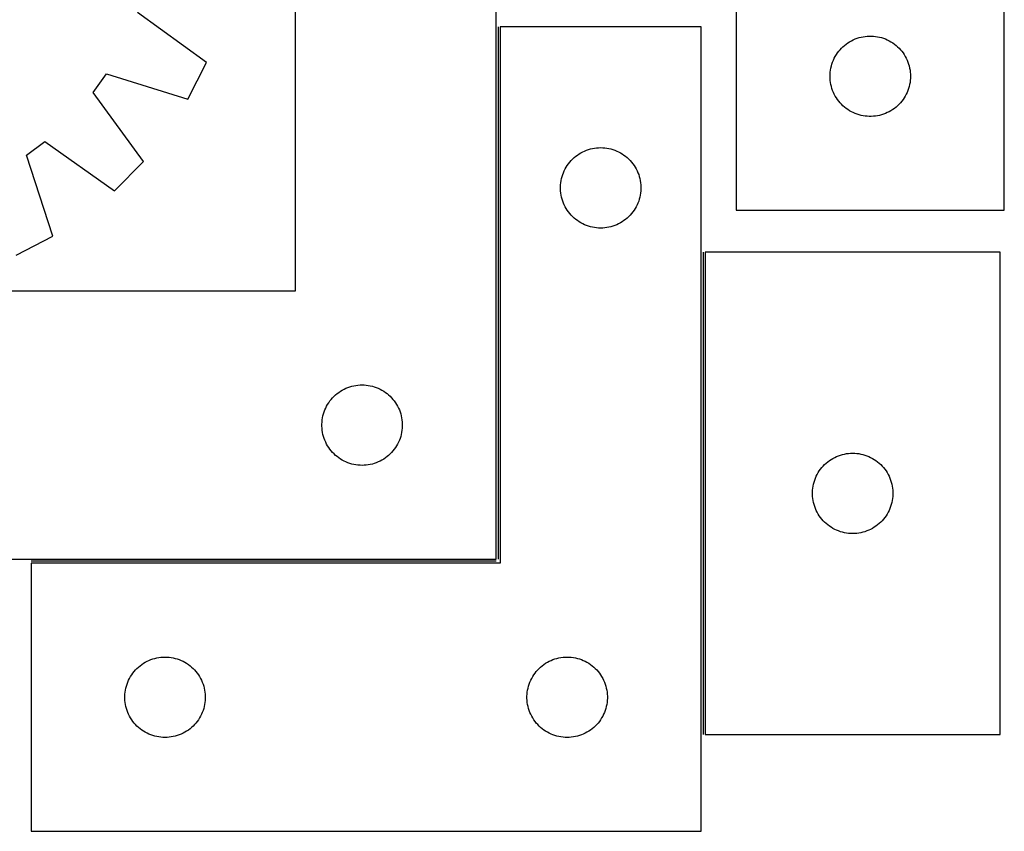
# Model space of a CAD drawing. Header units: millimetres. Extents: x 7 to 1493, y 7 to 489.
# Tile 5 of 6: x 1126 to 1493, y 7 to 309. Entities that reach past the tile are written whole.
import ezdxf

# ---------------------------------------------------------------- set-up
doc = ezdxf.new("R2010")
doc.units = ezdxf.units.MM
doc.layers.add('COMMON', color=5, linetype='CONTINUOUS', true_color=0x0000ff)
doc.layers.add('CUT', color=7, linetype='CONTINUOUS', true_color=0x000000)

msp = doc.modelspace()

# ---------------------------------------------------------------- linework, layer by layer
at = {"layer": 'COMMON'}
for p, q in [((1304.627715, 306.766143), (1304.627715, 108.266144)), ((1381.127716, 222.813752), (1381.127716, 42.813752)), ((1303.877715, 107.516144), (1130.377716, 107.516144))]:
    msp.add_line(p, q, dxfattribs=at)
at = {"layer": 'CUT'}
for p, q in [((1493.438358, 238.399938), (1493.438358, 488.399938)), ((1393.438358, 413.399938), (1393.438358, 238.399938)), ((1228.877715, 408.266144), (1228.877715, 208.266144)), ((1303.877715, 108.266144), (1303.877715, 408.266144)), ((1195.80195, 293.565542), (1170.086614, 312.212156)), ((1380.377716, 306.766143), (1305.377716, 306.766143)), ((1305.377716, 306.766143), (1305.377716, 106.766143)), ((1380.377716, 6.766143), (1380.377716, 306.766143)), ((1435.064702, 300.845093), (1435.716466, 301.259657)), ((1435.716466, 301.259657), (1436.388707, 301.64012)), ((1436.388707, 301.64012), (1437.079642, 301.985472)), ((1437.079642, 301.985472), (1437.787439, 302.294797)), ((1437.787439, 302.294797), (1438.510222, 302.567276)), ((1438.510222, 302.567276), (1439.246073, 302.802186)), ((1439.246073, 302.802186), (1439.993042, 302.998904)), ((1439.993042, 302.998904), (1440.749146, 303.156907)), ((1440.749146, 303.156907), (1441.512382, 303.275778)), ((1441.512382, 303.275778), (1442.280726, 303.355201)), ((1442.280726, 303.355201), (1443.052139, 303.394965)), ((1443.052139, 303.394965), (1443.824576, 303.394965)), ((1443.824576, 303.394965), (1444.59599, 303.355201)), ((1444.59599, 303.355201), (1445.364333, 303.275778)), ((1445.364333, 303.275778), (1446.127569, 303.156907)), ((1446.127569, 303.156907), (1446.883674, 302.998904)), ((1446.883674, 302.998904), (1447.630642, 302.802186)), ((1447.630642, 302.802186), (1448.366493, 302.567276)), ((1448.366493, 302.567276), (1449.089276, 302.294797)), ((1449.089276, 302.294797), (1449.797074, 301.985472)), ((1449.797074, 301.985472), (1450.488009, 301.64012)), ((1450.488009, 301.64012), (1451.16025, 301.259657)), ((1451.16025, 301.259657), (1451.812014, 300.845093)), ((1431.212933, 297.091254), (1431.676561, 297.70908)), ((1431.676561, 297.70908), (1432.171379, 298.30222)), ((1432.171379, 298.30222), (1432.696075, 298.8691)), ((1432.696075, 298.8691), (1433.249258, 299.408218)), ((1433.249258, 299.408218), (1433.82946, 299.918145)), ((1433.82946, 299.918145), (1434.435143, 300.397527)), ((1434.435143, 300.397527), (1435.064702, 300.845093)), ((1451.812014, 300.845093), (1452.441572, 300.397527)), ((1452.441572, 300.397527), (1453.047255, 299.918145)), ((1453.047255, 299.918145), (1453.627458, 299.408218)), ((1453.627458, 299.408218), (1454.180641, 298.8691)), ((1454.180641, 298.8691), (1454.705337, 298.30222)), ((1454.705337, 298.30222), (1455.200155, 297.70908)), ((1455.200155, 297.70908), (1455.663783, 297.091254)), ((1429.402605, 293.691219), (1429.693604, 294.406746)), ((1429.693604, 294.406746), (1430.021051, 295.106345)), ((1430.021051, 295.106345), (1430.384079, 295.788159)), ((1430.384079, 295.788159), (1430.781724, 296.450381)), ((1430.781724, 296.450381), (1431.212933, 297.091254)), ((1455.663783, 297.091254), (1456.094991, 296.450381)), ((1456.094991, 296.450381), (1456.492636, 295.788159)), ((1456.492636, 295.788159), (1456.855664, 295.106345)), ((1456.855664, 295.106345), (1457.183111, 294.406746)), ((1457.183111, 294.406746), (1457.47411, 293.691219)), ((1188.905415, 279.811694), (1195.80195, 293.565542)), ((1428.51786, 289.942253), (1428.617039, 290.708297)), ((1428.617039, 290.708297), (1428.755522, 291.468219)), ((1428.755522, 291.468219), (1428.932942, 292.220005)), ((1428.932942, 292.220005), (1429.148827, 292.96166)), ((1429.148827, 292.96166), (1429.402605, 293.691219)), ((1457.47411, 293.691219), (1457.727888, 292.96166)), ((1457.727888, 292.96166), (1457.943774, 292.220005)), ((1457.943774, 292.220005), (1458.121193, 291.468219)), ((1458.121193, 291.468219), (1458.259676, 290.708297)), ((1458.259676, 290.708297), (1458.358856, 289.942253)), ((1153.58538, 282.296005), (1158.580398, 289.265164)), ((1158.580398, 289.265164), (1188.905415, 279.811694)), ((1428.438358, 288.399938), (1428.458246, 289.172119)), ((1428.458246, 287.627757), (1428.438358, 288.399938)), ((1428.458246, 289.172119), (1428.51786, 289.942253)), ((1428.51786, 286.857623), (1428.458246, 287.627757)), ((1428.617039, 286.091579), (1428.51786, 286.857623)), ((1458.358856, 286.857623), (1458.259676, 286.091579)), ((1458.358856, 289.942253), (1458.418469, 289.172119)), ((1458.418469, 287.627757), (1458.358856, 286.857623)), ((1458.418469, 289.172119), (1458.438358, 288.399938)), ((1458.438358, 288.399938), (1458.418469, 287.627757)), ((1428.755522, 285.331657), (1428.617039, 286.091579)), ((1428.932942, 284.579871), (1428.755522, 285.331657)), ((1429.148827, 283.838215), (1428.932942, 284.579871)), ((1429.402605, 283.108657), (1429.148827, 283.838215)), ((1429.693604, 282.393129), (1429.402605, 283.108657)), ((1457.47411, 283.108657), (1457.183111, 282.393129)), ((1457.727888, 283.838215), (1457.47411, 283.108657)), ((1457.943774, 284.579871), (1457.727888, 283.838215)), ((1458.121193, 285.331657), (1457.943774, 284.579871)), ((1458.259676, 286.091579), (1458.121193, 285.331657)), ((1172.279997, 256.615545), (1153.58538, 282.296005)), ((1430.021051, 281.693531), (1429.693604, 282.393129)), ((1430.384079, 281.011717), (1430.021051, 281.693531)), ((1430.781724, 280.349495), (1430.384079, 281.011717)), ((1431.212933, 279.708621), (1430.781724, 280.349495)), ((1431.676561, 279.090796), (1431.212933, 279.708621)), ((1455.663783, 279.708621), (1455.200155, 279.090796)), ((1456.094991, 280.349495), (1455.663783, 279.708621)), ((1456.492636, 281.011717), (1456.094991, 280.349495)), ((1456.855664, 281.693531), (1456.492636, 281.011717)), ((1457.183111, 282.393129), (1456.855664, 281.693531)), ((1432.171379, 278.497656), (1431.676561, 279.090796)), ((1432.696075, 277.930776), (1432.171379, 278.497656)), ((1433.249258, 277.391657), (1432.696075, 277.930776)), ((1433.82946, 276.881731), (1433.249258, 277.391657)), ((1434.435143, 276.402349), (1433.82946, 276.881731)), ((1435.064702, 275.954783), (1434.435143, 276.402349)), ((1435.716466, 275.540218), (1435.064702, 275.954783)), ((1436.388707, 275.159756), (1435.716466, 275.540218)), ((1451.16025, 275.540218), (1450.488009, 275.159756)), ((1451.812014, 275.954783), (1451.16025, 275.540218)), ((1452.441572, 276.402349), (1451.812014, 275.954783)), ((1453.047255, 276.881731), (1452.441572, 276.402349)), ((1453.627458, 277.391657), (1453.047255, 276.881731)), ((1454.180641, 277.930776), (1453.627458, 277.391657)), ((1454.705337, 278.497656), (1454.180641, 277.930776)), ((1455.200155, 279.090796), (1454.705337, 278.497656)), ((1437.079642, 274.814404), (1436.388707, 275.159756)), ((1437.787439, 274.505078), (1437.079642, 274.814404)), ((1438.510222, 274.232599), (1437.787439, 274.505078)), ((1439.246073, 273.99769), (1438.510222, 274.232599)), ((1439.993042, 273.800972), (1439.246073, 273.99769)), ((1440.749146, 273.642969), (1439.993042, 273.800972)), ((1441.512382, 273.524098), (1440.749146, 273.642969)), ((1442.280726, 273.444675), (1441.512382, 273.524098)), ((1443.052139, 273.404911), (1442.280726, 273.444675)), ((1443.824576, 273.404911), (1443.052139, 273.404911)), ((1444.59599, 273.444675), (1443.824576, 273.404911)), ((1445.364333, 273.524098), (1444.59599, 273.444675)), ((1446.127569, 273.642969), (1445.364333, 273.524098)), ((1446.883674, 273.800972), (1446.127569, 273.642969)), ((1447.630642, 273.99769), (1446.883674, 273.800972)), ((1448.366493, 274.232599), (1447.630642, 273.99769)), ((1449.089276, 274.505078), (1448.366493, 274.232599)), ((1449.797074, 274.814404), (1449.089276, 274.505078)), ((1450.488009, 275.159756), (1449.797074, 274.814404)), ((1128.647175, 258.943216), (1135.551307, 264.027734)), ((1135.551307, 264.027734), (1161.470829, 245.666004)), ((1336.870907, 260.510897), (1337.586434, 260.801895)), ((1337.586434, 260.801895), (1338.315993, 261.055674)), ((1338.315993, 261.055674), (1339.057649, 261.271559)), ((1339.057649, 261.271559), (1339.809435, 261.448978)), ((1339.809435, 261.448978), (1340.569357, 261.587462)), ((1340.569357, 261.587462), (1341.335401, 261.686641)), ((1341.335401, 261.686641), (1342.105534, 261.746255)), ((1342.105534, 261.746255), (1342.877716, 261.766143)), ((1342.877716, 261.766143), (1343.649897, 261.746255)), ((1343.649897, 261.746255), (1344.420031, 261.686641)), ((1344.420031, 261.686641), (1345.186074, 261.587462)), ((1345.186074, 261.587462), (1345.945997, 261.448978)), ((1345.945997, 261.448978), (1346.697782, 261.271559)), ((1346.697782, 261.271559), (1347.439438, 261.055674)), ((1347.439438, 261.055674), (1348.168997, 260.801895)), ((1348.168997, 260.801895), (1348.884524, 260.510897)), ((1138.491114, 228.742692), (1128.647175, 258.943216)), ((1331.869435, 256.955243), (1332.408553, 257.508426)), ((1332.408553, 257.508426), (1332.975434, 258.033122)), ((1332.975434, 258.033122), (1333.568573, 258.52794)), ((1333.568573, 258.52794), (1334.186399, 258.991568)), ((1334.186399, 258.991568), (1334.827273, 259.422777)), ((1334.827273, 259.422777), (1335.489495, 259.820422)), ((1335.489495, 259.820422), (1336.171309, 260.183449)), ((1336.171309, 260.183449), (1336.870907, 260.510897)), ((1348.884524, 260.510897), (1349.584123, 260.183449)), ((1349.584123, 260.183449), (1350.265937, 259.820422)), ((1350.265937, 259.820422), (1350.928159, 259.422777)), ((1350.928159, 259.422777), (1351.569032, 258.991568)), ((1351.569032, 258.991568), (1352.186858, 258.52794)), ((1352.186858, 258.52794), (1352.779997, 258.033122)), ((1352.779997, 258.033122), (1353.346878, 257.508426)), ((1353.346878, 257.508426), (1353.885996, 256.955243)), ((1161.470829, 245.666004), (1172.279997, 256.615545)), ((1329.292182, 253.124859), (1329.637534, 253.815794)), ((1329.637534, 253.815794), (1330.017996, 254.488035)), ((1330.017996, 254.488035), (1330.43256, 255.139799)), ((1330.43256, 255.139799), (1330.880127, 255.769357)), ((1330.880127, 255.769357), (1331.359509, 256.375041)), ((1331.359509, 256.375041), (1331.869435, 256.955243)), ((1353.885996, 256.955243), (1354.395922, 256.375041)), ((1354.395922, 256.375041), (1354.875304, 255.769357)), ((1354.875304, 255.769357), (1355.322871, 255.139799)), ((1355.322871, 255.139799), (1355.737435, 254.488035)), ((1355.737435, 254.488035), (1356.117898, 253.815794)), ((1356.117898, 253.815794), (1356.46325, 253.124859)), ((1328.120746, 249.455355), (1328.27875, 250.211459)), ((1328.27875, 250.211459), (1328.475468, 250.958428)), ((1328.475468, 250.958428), (1328.710377, 251.694279)), ((1328.710377, 251.694279), (1328.982856, 252.417062)), ((1328.982856, 252.417062), (1329.292182, 253.124859)), ((1356.46325, 253.124859), (1356.772575, 252.417062)), ((1356.772575, 252.417062), (1357.045054, 251.694279)), ((1357.045054, 251.694279), (1357.279964, 250.958428)), ((1357.279964, 250.958428), (1357.476681, 250.211459)), ((1357.476681, 250.211459), (1357.634685, 249.455355)), ((1327.882689, 247.152362), (1327.922453, 247.923775)), ((1327.882689, 246.379925), (1327.882689, 247.152362)), ((1327.922453, 245.608511), (1327.882689, 246.379925)), ((1327.922453, 247.923775), (1328.001876, 248.692119)), ((1328.001876, 248.692119), (1328.120746, 249.455355)), ((1357.634685, 249.455355), (1357.753556, 248.692119)), ((1357.753556, 248.692119), (1357.832979, 247.923775)), ((1357.832979, 247.923775), (1357.872743, 247.152362)), ((1357.872743, 246.379925), (1357.832979, 245.608511)), ((1357.872743, 247.152362), (1357.872743, 246.379925)), ((1328.001876, 244.840168), (1327.922453, 245.608511)), ((1328.120746, 244.076932), (1328.001876, 244.840168)), ((1328.27875, 243.320827), (1328.120746, 244.076932)), ((1328.475468, 242.573859), (1328.27875, 243.320827)), ((1328.710377, 241.838007), (1328.475468, 242.573859)), ((1357.279964, 242.573859), (1357.045054, 241.838007)), ((1357.476681, 243.320827), (1357.279964, 242.573859)), ((1357.634685, 244.076932), (1357.476681, 243.320827)), ((1357.753556, 244.840168), (1357.634685, 244.076932)), ((1357.832979, 245.608511), (1357.753556, 244.840168)), ((1328.982856, 241.115225), (1328.710377, 241.838007)), ((1329.292182, 240.407427), (1328.982856, 241.115225)), ((1329.637534, 239.716492), (1329.292182, 240.407427)), ((1330.017996, 239.044251), (1329.637534, 239.716492)), ((1330.43256, 238.392487), (1330.017996, 239.044251)), ((1355.737435, 239.044251), (1355.322871, 238.392487)), ((1356.117898, 239.716492), (1355.737435, 239.044251)), ((1356.46325, 240.407427), (1356.117898, 239.716492)), ((1356.772575, 241.115225), (1356.46325, 240.407427)), ((1357.045054, 241.838007), (1356.772575, 241.115225)), ((1330.880127, 237.762929), (1330.43256, 238.392487)), ((1331.359509, 237.157246), (1330.880127, 237.762929)), ((1331.869435, 236.577043), (1331.359509, 237.157246)), ((1332.408553, 236.02386), (1331.869435, 236.577043)), ((1332.975434, 235.499164), (1332.408553, 236.02386)), ((1333.568573, 235.004346), (1332.975434, 235.499164)), ((1352.779997, 235.499164), (1352.186858, 235.004346)), ((1353.346878, 236.02386), (1352.779997, 235.499164)), ((1353.885996, 236.577043), (1353.346878, 236.02386)), ((1354.395922, 237.157246), (1353.885996, 236.577043)), ((1354.875304, 237.762929), (1354.395922, 237.157246)), ((1355.322871, 238.392487), (1354.875304, 237.762929)), ((1393.438358, 238.399938), (1493.438358, 238.399938)), ((1334.186399, 234.540718), (1333.568573, 235.004346)), ((1334.827273, 234.10951), (1334.186399, 234.540718)), ((1335.489495, 233.711865), (1334.827273, 234.10951)), ((1336.171309, 233.348837), (1335.489495, 233.711865)), ((1336.870907, 233.02139), (1336.171309, 233.348837)), ((1337.586434, 232.730391), (1336.870907, 233.02139)), ((1338.315993, 232.476612), (1337.586434, 232.730391)), ((1339.057649, 232.260727), (1338.315993, 232.476612)), ((1339.809435, 232.083308), (1339.057649, 232.260727)), ((1340.569357, 231.944825), (1339.809435, 232.083308)), ((1341.335401, 231.845645), (1340.569357, 231.944825)), ((1342.105534, 231.786032), (1341.335401, 231.845645)), ((1342.877716, 231.766143), (1342.105534, 231.786032)), ((1343.649897, 231.786032), (1342.877716, 231.766143)), ((1344.420031, 231.845645), (1343.649897, 231.786032)), ((1345.186074, 231.944825), (1344.420031, 231.845645)), ((1345.945997, 232.083308), (1345.186074, 231.944825)), ((1346.697782, 232.260727), (1345.945997, 232.083308)), ((1347.439438, 232.476612), (1346.697782, 232.260727)), ((1348.168997, 232.730391), (1347.439438, 232.476612)), ((1348.884524, 233.02139), (1348.168997, 232.730391)), ((1349.584123, 233.348837), (1348.884524, 233.02139)), ((1350.265937, 233.711865), (1349.584123, 233.348837)), ((1350.928159, 234.10951), (1350.265937, 233.711865)), ((1351.569032, 234.540718), (1350.928159, 234.10951)), ((1352.186858, 235.004346), (1351.569032, 234.540718)), ((1124.82739, 221.669277), (1138.491114, 228.742692)), ((1491.877717, 222.813752), (1381.877717, 222.813752)), ((1381.877717, 222.813752), (1381.877717, 42.813752)), ((1491.877717, 42.813752), (1491.877717, 222.813752)), ((1228.877715, 208.266144), (1053.877715, 208.266144)), ((1249.315992, 172.555675), (1250.057648, 172.77156)), ((1250.057648, 172.77156), (1250.809434, 172.948979)), ((1250.809434, 172.948979), (1251.569356, 173.087463)), ((1251.569356, 173.087463), (1252.3354, 173.186642)), ((1252.3354, 173.186642), (1253.105533, 173.246256)), ((1253.105533, 173.246256), (1253.877715, 173.266144)), ((1253.877715, 173.266144), (1254.649896, 173.246256)), ((1254.649896, 173.246256), (1255.42003, 173.186642)), ((1255.42003, 173.186642), (1256.186073, 173.087463)), ((1256.186073, 173.087463), (1256.945996, 172.948979)), ((1256.945996, 172.948979), (1257.697781, 172.77156)), ((1257.697781, 172.77156), (1258.439437, 172.555675)), ((1242.869434, 168.455244), (1243.408552, 169.008427)), ((1243.408552, 169.008427), (1243.975433, 169.533123)), ((1243.975433, 169.533123), (1244.568572, 170.027941)), ((1244.568572, 170.027941), (1245.186398, 170.491569)), ((1245.186398, 170.491569), (1245.827272, 170.922778)), ((1245.827272, 170.922778), (1246.489494, 171.320423)), ((1246.489494, 171.320423), (1247.171308, 171.68345)), ((1247.171308, 171.68345), (1247.870906, 172.010898)), ((1247.870906, 172.010898), (1248.586433, 172.301896)), ((1248.586433, 172.301896), (1249.315992, 172.555675)), ((1258.439437, 172.555675), (1259.168996, 172.301896)), ((1259.168996, 172.301896), (1259.884523, 172.010898)), ((1259.884523, 172.010898), (1260.584122, 171.68345)), ((1260.584122, 171.68345), (1261.265936, 171.320423)), ((1261.265936, 171.320423), (1261.928158, 170.922778)), ((1261.928158, 170.922778), (1262.569031, 170.491569)), ((1262.569031, 170.491569), (1263.186857, 170.027941)), ((1263.186857, 170.027941), (1263.779996, 169.533123)), ((1263.779996, 169.533123), (1264.346877, 169.008427)), ((1264.346877, 169.008427), (1264.885995, 168.455244)), ((1240.292181, 164.62486), (1240.637533, 165.315795)), ((1240.637533, 165.315795), (1241.017995, 165.988036)), ((1241.017995, 165.988036), (1241.432559, 166.6398)), ((1241.432559, 166.6398), (1241.880126, 167.269358)), ((1241.880126, 167.269358), (1242.359508, 167.875042)), ((1242.359508, 167.875042), (1242.869434, 168.455244)), ((1264.885995, 168.455244), (1265.395921, 167.875042)), ((1265.395921, 167.875042), (1265.875303, 167.269358)), ((1265.875303, 167.269358), (1266.32287, 166.6398)), ((1266.32287, 166.6398), (1266.737434, 165.988036)), ((1266.737434, 165.988036), (1267.117897, 165.315795)), ((1267.117897, 165.315795), (1267.463249, 164.62486)), ((1239.120745, 160.955356), (1239.278749, 161.71146)), ((1239.278749, 161.71146), (1239.475467, 162.458429)), ((1239.475467, 162.458429), (1239.710376, 163.19428)), ((1239.710376, 163.19428), (1239.982855, 163.917063)), ((1239.982855, 163.917063), (1240.292181, 164.62486)), ((1267.463249, 164.62486), (1267.772574, 163.917063)), ((1267.772574, 163.917063), (1268.045053, 163.19428)), ((1268.045053, 163.19428), (1268.279963, 162.458429)), ((1268.279963, 162.458429), (1268.47668, 161.71146)), ((1268.47668, 161.71146), (1268.634684, 160.955356)), ((1238.882688, 158.652363), (1238.922452, 159.423776)), ((1238.882688, 157.879926), (1238.882688, 158.652363)), ((1238.922452, 159.423776), (1239.001875, 160.19212)), ((1239.001875, 160.19212), (1239.120745, 160.955356)), ((1268.634684, 160.955356), (1268.753555, 160.19212)), ((1268.753555, 160.19212), (1268.832978, 159.423776)), ((1268.832978, 159.423776), (1268.872742, 158.652363)), ((1268.872742, 158.652363), (1268.872742, 157.879926)), ((1238.922452, 157.108512), (1238.882688, 157.879926)), ((1239.001875, 156.340169), (1238.922452, 157.108512)), ((1239.120745, 155.576933), (1239.001875, 156.340169)), ((1239.278749, 154.820828), (1239.120745, 155.576933)), ((1239.475467, 154.07386), (1239.278749, 154.820828)), ((1268.47668, 154.820828), (1268.279963, 154.07386)), ((1268.634684, 155.576933), (1268.47668, 154.820828)), ((1268.753555, 156.340169), (1268.634684, 155.576933)), ((1268.832978, 157.108512), (1268.753555, 156.340169)), ((1268.872742, 157.879926), (1268.832978, 157.108512)), ((1239.710376, 153.338008), (1239.475467, 154.07386)), ((1239.982855, 152.615226), (1239.710376, 153.338008)), ((1240.292181, 151.907428), (1239.982855, 152.615226)), ((1240.637533, 151.216493), (1240.292181, 151.907428)), ((1241.017995, 150.544252), (1240.637533, 151.216493)), ((1267.117897, 151.216493), (1266.737434, 150.544252)), ((1267.463249, 151.907428), (1267.117897, 151.216493)), ((1267.772574, 152.615226), (1267.463249, 151.907428)), ((1268.045053, 153.338008), (1267.772574, 152.615226)), ((1268.279963, 154.07386), (1268.045053, 153.338008)), ((1241.432559, 149.892488), (1241.017995, 150.544252)), ((1241.880126, 149.26293), (1241.432559, 149.892488)), ((1242.359508, 148.657247), (1241.880126, 149.26293)), ((1242.869434, 148.077044), (1242.359508, 148.657247)), ((1243.408552, 147.523861), (1242.869434, 148.077044)), ((1243.975433, 146.999165), (1243.408552, 147.523861)), ((1244.568572, 146.504347), (1243.975433, 146.999165)), ((1263.779996, 146.999165), (1263.186857, 146.504347)), ((1264.346877, 147.523861), (1263.779996, 146.999165)), ((1264.885995, 148.077044), (1264.346877, 147.523861)), ((1265.395921, 148.657247), (1264.885995, 148.077044)), ((1265.875303, 149.26293), (1265.395921, 148.657247)), ((1266.32287, 149.892488), (1265.875303, 149.26293)), ((1266.737434, 150.544252), (1266.32287, 149.892488)), ((1431.586435, 146.849504), (1432.315994, 147.103282)), ((1432.315994, 147.103282), (1433.05765, 147.319168)), ((1433.05765, 147.319168), (1433.809436, 147.496587)), ((1433.809436, 147.496587), (1434.569358, 147.63507)), ((1434.569358, 147.63507), (1435.335402, 147.73425)), ((1435.335402, 147.73425), (1436.105535, 147.793863)), ((1436.105535, 147.793863), (1436.877717, 147.813752)), ((1436.877717, 147.813752), (1437.649898, 147.793863)), ((1437.649898, 147.793863), (1438.420032, 147.73425)), ((1438.420032, 147.73425), (1439.186075, 147.63507)), ((1439.186075, 147.63507), (1439.945998, 147.496587)), ((1439.945998, 147.496587), (1440.697783, 147.319168)), ((1440.697783, 147.319168), (1441.439439, 147.103282)), ((1441.439439, 147.103282), (1442.168998, 146.849504)), ((1245.186398, 146.040719), (1244.568572, 146.504347)), ((1245.827272, 145.609511), (1245.186398, 146.040719)), ((1246.489494, 145.211866), (1245.827272, 145.609511)), ((1247.171308, 144.848838), (1246.489494, 145.211866)), ((1247.870906, 144.521391), (1247.171308, 144.848838)), ((1248.586433, 144.230392), (1247.870906, 144.521391)), ((1249.315992, 143.976613), (1248.586433, 144.230392)), ((1250.057648, 143.760728), (1249.315992, 143.976613)), ((1250.809434, 143.583309), (1250.057648, 143.760728)), ((1251.569356, 143.444826), (1250.809434, 143.583309)), ((1252.3354, 143.345646), (1251.569356, 143.444826)), ((1253.105533, 143.286033), (1252.3354, 143.345646)), ((1253.877715, 143.266144), (1253.105533, 143.286033)), ((1254.649896, 143.286033), (1253.877715, 143.266144)), ((1255.42003, 143.345646), (1254.649896, 143.286033)), ((1256.186073, 143.444826), (1255.42003, 143.345646)), ((1256.945996, 143.583309), (1256.186073, 143.444826)), ((1257.697781, 143.760728), (1256.945996, 143.583309)), ((1258.439437, 143.976613), (1257.697781, 143.760728)), ((1259.168996, 144.230392), (1258.439437, 143.976613)), ((1259.884523, 144.521391), (1259.168996, 144.230392)), ((1260.584122, 144.848838), (1259.884523, 144.521391)), ((1261.265936, 145.211866), (1260.584122, 144.848838)), ((1261.928158, 145.609511), (1261.265936, 145.211866)), ((1262.569031, 146.040719), (1261.928158, 145.609511)), ((1263.186857, 146.504347), (1262.569031, 146.040719)), ((1425.869436, 143.002852), (1426.408554, 143.556034)), ((1426.408554, 143.556034), (1426.975435, 144.080731)), ((1426.975435, 144.080731), (1427.568574, 144.575549)), ((1427.568574, 144.575549), (1428.1864, 145.039177)), ((1428.1864, 145.039177), (1428.827274, 145.470385)), ((1428.827274, 145.470385), (1429.489496, 145.86803)), ((1429.489496, 145.86803), (1430.17131, 146.231058)), ((1430.17131, 146.231058), (1430.870908, 146.558505)), ((1430.870908, 146.558505), (1431.586435, 146.849504)), ((1442.168998, 146.849504), (1442.884525, 146.558505)), ((1442.884525, 146.558505), (1443.584124, 146.231058)), ((1443.584124, 146.231058), (1444.265938, 145.86803)), ((1444.265938, 145.86803), (1444.92816, 145.470385)), ((1444.92816, 145.470385), (1445.569033, 145.039177)), ((1445.569033, 145.039177), (1446.186859, 144.575549)), ((1446.186859, 144.575549), (1446.779998, 144.080731)), ((1446.779998, 144.080731), (1447.346879, 143.556034)), ((1447.346879, 143.556034), (1447.885997, 143.002852)), ((1423.292183, 139.172467), (1423.637535, 139.863403)), ((1423.637535, 139.863403), (1424.017997, 140.535644)), ((1424.017997, 140.535644), (1424.432561, 141.187407)), ((1424.432561, 141.187407), (1424.880128, 141.816966)), ((1424.880128, 141.816966), (1425.35951, 142.422649)), ((1425.35951, 142.422649), (1425.869436, 143.002852)), ((1447.885997, 143.002852), (1448.395923, 142.422649)), ((1448.395923, 142.422649), (1448.875305, 141.816966)), ((1448.875305, 141.816966), (1449.322872, 141.187407)), ((1449.322872, 141.187407), (1449.737436, 140.535644)), ((1449.737436, 140.535644), (1450.117899, 139.863403)), ((1450.117899, 139.863403), (1450.463251, 139.172467)), ((1422.120747, 135.502963), (1422.278751, 136.259068)), ((1422.278751, 136.259068), (1422.475469, 137.006036)), ((1422.475469, 137.006036), (1422.710378, 137.741887)), ((1422.710378, 137.741887), (1422.982857, 138.46467)), ((1422.982857, 138.46467), (1423.292183, 139.172467)), ((1450.463251, 139.172467), (1450.772576, 138.46467)), ((1450.772576, 138.46467), (1451.045055, 137.741887)), ((1451.045055, 137.741887), (1451.279965, 137.006036)), ((1451.279965, 137.006036), (1451.476682, 136.259068)), ((1451.476682, 136.259068), (1451.634686, 135.502963)), ((1421.88269, 133.19997), (1421.922454, 133.971384)), ((1421.88269, 132.427533), (1421.88269, 133.19997)), ((1421.922454, 131.65612), (1421.88269, 132.427533)), ((1421.922454, 133.971384), (1422.001877, 134.739727)), ((1422.001877, 134.739727), (1422.120747, 135.502963)), ((1451.634686, 135.502963), (1451.753557, 134.739727)), ((1451.753557, 134.739727), (1451.83298, 133.971384)), ((1451.83298, 133.971384), (1451.872744, 133.19997)), ((1451.872744, 132.427533), (1451.83298, 131.65612)), ((1451.872744, 133.19997), (1451.872744, 132.427533)), ((1422.001877, 130.887776), (1421.922454, 131.65612)), ((1422.120747, 130.12454), (1422.001877, 130.887776)), ((1422.278751, 129.368435), (1422.120747, 130.12454)), ((1422.475469, 128.621467), (1422.278751, 129.368435)), ((1422.710378, 127.885616), (1422.475469, 128.621467)), ((1451.279965, 128.621467), (1451.045055, 127.885616)), ((1451.476682, 129.368435), (1451.279965, 128.621467)), ((1451.634686, 130.12454), (1451.476682, 129.368435)), ((1451.753557, 130.887776), (1451.634686, 130.12454)), ((1451.83298, 131.65612), (1451.753557, 130.887776)), ((1422.982857, 127.162833), (1422.710378, 127.885616)), ((1423.292183, 126.455036), (1422.982857, 127.162833)), ((1423.637535, 125.7641), (1423.292183, 126.455036)), ((1424.017997, 125.09186), (1423.637535, 125.7641)), ((1424.432561, 124.440096), (1424.017997, 125.09186)), ((1449.737436, 125.09186), (1449.322872, 124.440096)), ((1450.117899, 125.7641), (1449.737436, 125.09186)), ((1450.463251, 126.455036), (1450.117899, 125.7641)), ((1450.772576, 127.162833), (1450.463251, 126.455036)), ((1451.045055, 127.885616), (1450.772576, 127.162833)), ((1424.880128, 123.810537), (1424.432561, 124.440096)), ((1425.35951, 123.204854), (1424.880128, 123.810537)), ((1425.869436, 122.624652), (1425.35951, 123.204854)), ((1426.408554, 122.071469), (1425.869436, 122.624652)), ((1426.975435, 121.546773), (1426.408554, 122.071469)), ((1427.568574, 121.051955), (1426.975435, 121.546773)), ((1446.779998, 121.546773), (1446.186859, 121.051955)), ((1447.346879, 122.071469), (1446.779998, 121.546773)), ((1447.885997, 122.624652), (1447.346879, 122.071469)), ((1448.395923, 123.204854), (1447.885997, 122.624652)), ((1448.875305, 123.810537), (1448.395923, 123.204854)), ((1449.322872, 124.440096), (1448.875305, 123.810537)), ((1428.1864, 120.588327), (1427.568574, 121.051955)), ((1428.827274, 120.157118), (1428.1864, 120.588327)), ((1429.489496, 119.759473), (1428.827274, 120.157118)), ((1430.17131, 119.396445), (1429.489496, 119.759473)), ((1430.870908, 119.068998), (1430.17131, 119.396445)), ((1431.586435, 118.777999), (1430.870908, 119.068998)), ((1432.315994, 118.524221), (1431.586435, 118.777999)), ((1433.05765, 118.308336), (1432.315994, 118.524221)), ((1433.809436, 118.130916), (1433.05765, 118.308336)), ((1434.569358, 117.992433), (1433.809436, 118.130916)), ((1435.335402, 117.893253), (1434.569358, 117.992433)), ((1436.105535, 117.83364), (1435.335402, 117.893253)), ((1436.877717, 117.813752), (1436.105535, 117.83364)), ((1437.649898, 117.83364), (1436.877717, 117.813752)), ((1438.420032, 117.893253), (1437.649898, 117.83364)), ((1439.186075, 117.992433), (1438.420032, 117.893253)), ((1439.945998, 118.130916), (1439.186075, 117.992433)), ((1440.697783, 118.308336), (1439.945998, 118.130916)), ((1441.439439, 118.524221), (1440.697783, 118.308336)), ((1442.168998, 118.777999), (1441.439439, 118.524221)), ((1442.884525, 119.068998), (1442.168998, 118.777999)), ((1443.584124, 119.396445), (1442.884525, 119.068998)), ((1444.265938, 119.759473), (1443.584124, 119.396445)), ((1444.92816, 120.157118), (1444.265938, 119.759473)), ((1445.569033, 120.588327), (1444.92816, 120.157118)), ((1446.186859, 121.051955), (1445.569033, 120.588327)), ((1053.877715, 108.266144), (1303.877715, 108.266144)), ((1305.377716, 106.766143), (1130.377716, 106.766143)), ((1130.377716, 106.766143), (1130.377716, 6.766143)), ((1172.327273, 69.422777), (1172.989495, 69.820422)), ((1172.989495, 69.820422), (1173.671309, 70.183449)), ((1173.671309, 70.183449), (1174.370907, 70.510897)), ((1174.370907, 70.510897), (1175.086434, 70.801895)), ((1175.086434, 70.801895), (1175.815993, 71.055674)), ((1175.815993, 71.055674), (1176.557649, 71.271559)), ((1176.557649, 71.271559), (1177.309435, 71.448978)), ((1177.309435, 71.448978), (1178.069357, 71.587462)), ((1178.069357, 71.587462), (1178.835401, 71.686641)), ((1178.835401, 71.686641), (1179.605534, 71.746255)), ((1179.605534, 71.746255), (1180.377716, 71.766143)), ((1180.377716, 71.766143), (1181.149897, 71.746255)), ((1181.149897, 71.746255), (1181.920031, 71.686641)), ((1181.920031, 71.686641), (1182.686074, 71.587462)), ((1182.686074, 71.587462), (1183.445997, 71.448978)), ((1183.445997, 71.448978), (1184.197782, 71.271559)), ((1184.197782, 71.271559), (1184.939438, 71.055674)), ((1184.939438, 71.055674), (1185.668997, 70.801895)), ((1185.668997, 70.801895), (1186.384524, 70.510897)), ((1186.384524, 70.510897), (1187.084123, 70.183449)), ((1187.084123, 70.183449), (1187.765937, 69.820422)), ((1187.765937, 69.820422), (1188.428159, 69.422777)), ((1322.327273, 69.422777), (1322.989495, 69.820422)), ((1322.989495, 69.820422), (1323.671309, 70.183449)), ((1323.671309, 70.183449), (1324.370907, 70.510897)), ((1324.370907, 70.510897), (1325.086434, 70.801895)), ((1325.086434, 70.801895), (1325.815993, 71.055674)), ((1325.815993, 71.055674), (1326.557649, 71.271559)), ((1326.557649, 71.271559), (1327.309435, 71.448978)), ((1327.309435, 71.448978), (1328.069357, 71.587462)), ((1328.069357, 71.587462), (1328.835401, 71.686641)), ((1328.835401, 71.686641), (1329.605534, 71.746255)), ((1329.605534, 71.746255), (1330.377716, 71.766143)), ((1330.377716, 71.766143), (1331.149897, 71.746255)), ((1331.149897, 71.746255), (1331.920031, 71.686641)), ((1331.920031, 71.686641), (1332.686074, 71.587462)), ((1332.686074, 71.587462), (1333.445997, 71.448978)), ((1333.445997, 71.448978), (1334.197782, 71.271559)), ((1334.197782, 71.271559), (1334.939438, 71.055674)), ((1334.939438, 71.055674), (1335.668997, 70.801895)), ((1335.668997, 70.801895), (1336.384524, 70.510897)), ((1336.384524, 70.510897), (1337.084123, 70.183449)), ((1337.084123, 70.183449), (1337.765937, 69.820422)), ((1337.765937, 69.820422), (1338.428159, 69.422777)), ((1168.380127, 65.769357), (1168.859509, 66.375041)), ((1168.859509, 66.375041), (1169.369435, 66.955243)), ((1169.369435, 66.955243), (1169.908553, 67.508426)), ((1169.908553, 67.508426), (1170.475434, 68.033122)), ((1170.475434, 68.033122), (1171.068573, 68.52794)), ((1171.068573, 68.52794), (1171.686399, 68.991568)), ((1171.686399, 68.991568), (1172.327273, 69.422777)), ((1188.428159, 69.422777), (1189.069032, 68.991568)), ((1189.069032, 68.991568), (1189.686858, 68.52794)), ((1189.686858, 68.52794), (1190.279997, 68.033122)), ((1190.279997, 68.033122), (1190.846878, 67.508426)), ((1190.846878, 67.508426), (1191.385996, 66.955243)), ((1191.385996, 66.955243), (1191.895922, 66.375041)), ((1191.895922, 66.375041), (1192.375304, 65.769357)), ((1318.380127, 65.769357), (1318.859509, 66.375041)), ((1318.859509, 66.375041), (1319.369435, 66.955243)), ((1319.369435, 66.955243), (1319.908553, 67.508426)), ((1319.908553, 67.508426), (1320.475434, 68.033122)), ((1320.475434, 68.033122), (1321.068573, 68.52794)), ((1321.068573, 68.52794), (1321.686399, 68.991568)), ((1321.686399, 68.991568), (1322.327273, 69.422777)), ((1338.428159, 69.422777), (1339.069032, 68.991568)), ((1339.069032, 68.991568), (1339.686858, 68.52794)), ((1339.686858, 68.52794), (1340.279997, 68.033122)), ((1340.279997, 68.033122), (1340.846878, 67.508426)), ((1340.846878, 67.508426), (1341.385996, 66.955243)), ((1341.385996, 66.955243), (1341.895922, 66.375041)), ((1341.895922, 66.375041), (1342.375304, 65.769357)), ((1166.482856, 62.417062), (1166.792182, 63.124859)), ((1166.792182, 63.124859), (1167.137534, 63.815794)), ((1167.137534, 63.815794), (1167.517996, 64.488035)), ((1167.517996, 64.488035), (1167.93256, 65.139799)), ((1167.93256, 65.139799), (1168.380127, 65.769357)), ((1192.375304, 65.769357), (1192.822871, 65.139799)), ((1192.822871, 65.139799), (1193.237435, 64.488035)), ((1193.237435, 64.488035), (1193.617898, 63.815794)), ((1193.617898, 63.815794), (1193.96325, 63.124859)), ((1193.96325, 63.124859), (1194.272575, 62.417062)), ((1316.482856, 62.417062), (1316.792182, 63.124859)), ((1316.792182, 63.124859), (1317.137534, 63.815794)), ((1317.137534, 63.815794), (1317.517996, 64.488035)), ((1317.517996, 64.488035), (1317.93256, 65.139799)), ((1317.93256, 65.139799), (1318.380127, 65.769357)), ((1342.375304, 65.769357), (1342.822871, 65.139799)), ((1342.822871, 65.139799), (1343.237435, 64.488035)), ((1343.237435, 64.488035), (1343.617898, 63.815794)), ((1343.617898, 63.815794), (1343.96325, 63.124859)), ((1343.96325, 63.124859), (1344.272575, 62.417062)), ((1165.501876, 58.692119), (1165.620746, 59.455355)), ((1165.620746, 59.455355), (1165.77875, 60.211459)), ((1165.77875, 60.211459), (1165.975468, 60.958428)), ((1165.975468, 60.958428), (1166.210377, 61.694279)), ((1166.210377, 61.694279), (1166.482856, 62.417062)), ((1194.272575, 62.417062), (1194.545054, 61.694279)), ((1194.545054, 61.694279), (1194.779964, 60.958428)), ((1194.779964, 60.958428), (1194.976681, 60.211459)), ((1194.976681, 60.211459), (1195.134685, 59.455355)), ((1195.134685, 59.455355), (1195.253556, 58.692119)), ((1315.501876, 58.692119), (1315.620746, 59.455355)), ((1315.620746, 59.455355), (1315.77875, 60.211459)), ((1315.77875, 60.211459), (1315.975468, 60.958428)), ((1315.975468, 60.958428), (1316.210377, 61.694279)), ((1316.210377, 61.694279), (1316.482856, 62.417062)), ((1344.272575, 62.417062), (1344.545054, 61.694279)), ((1344.545054, 61.694279), (1344.779964, 60.958428)), ((1344.779964, 60.958428), (1344.976681, 60.211459)), ((1344.976681, 60.211459), (1345.134685, 59.455355)), ((1345.134685, 59.455355), (1345.253556, 58.692119)), ((1165.382689, 57.152362), (1165.422453, 57.923775)), ((1165.382689, 56.379925), (1165.382689, 57.152362)), ((1165.422453, 55.608511), (1165.382689, 56.379925)), ((1165.422453, 57.923775), (1165.501876, 58.692119)), ((1165.501876, 54.840168), (1165.422453, 55.608511)), ((1195.253556, 58.692119), (1195.332979, 57.923775)), ((1195.332979, 55.608511), (1195.253556, 54.840168)), ((1195.332979, 57.923775), (1195.372743, 57.152362)), ((1195.372743, 56.379925), (1195.332979, 55.608511)), ((1195.372743, 57.152362), (1195.372743, 56.379925)), ((1315.382689, 57.152362), (1315.422453, 57.923775)), ((1315.382689, 56.379925), (1315.382689, 57.152362)), ((1315.422453, 55.608511), (1315.382689, 56.379925)), ((1315.422453, 57.923775), (1315.501876, 58.692119)), ((1315.501876, 54.840168), (1315.422453, 55.608511)), ((1345.253556, 58.692119), (1345.332979, 57.923775)), ((1345.332979, 55.608511), (1345.253556, 54.840168)), ((1345.332979, 57.923775), (1345.372743, 57.152362)), ((1345.372743, 56.379925), (1345.332979, 55.608511)), ((1345.372743, 57.152362), (1345.372743, 56.379925)), ((1165.620746, 54.076932), (1165.501876, 54.840168)), ((1165.77875, 53.320827), (1165.620746, 54.076932)), ((1165.975468, 52.573859), (1165.77875, 53.320827)), ((1166.210377, 51.838007), (1165.975468, 52.573859)), ((1166.482856, 51.115225), (1166.210377, 51.838007)), ((1194.545054, 51.838007), (1194.272575, 51.115225)), ((1194.779964, 52.573859), (1194.545054, 51.838007)), ((1194.976681, 53.320827), (1194.779964, 52.573859)), ((1195.134685, 54.076932), (1194.976681, 53.320827)), ((1195.253556, 54.840168), (1195.134685, 54.076932)), ((1315.620746, 54.076932), (1315.501876, 54.840168)), ((1315.77875, 53.320827), (1315.620746, 54.076932)), ((1315.975468, 52.573859), (1315.77875, 53.320827)), ((1316.210377, 51.838007), (1315.975468, 52.573859)), ((1316.482856, 51.115225), (1316.210377, 51.838007)), ((1344.545054, 51.838007), (1344.272575, 51.115225)), ((1344.779964, 52.573859), (1344.545054, 51.838007)), ((1344.976681, 53.320827), (1344.779964, 52.573859)), ((1345.134685, 54.076932), (1344.976681, 53.320827)), ((1345.253556, 54.840168), (1345.134685, 54.076932)), ((1166.792182, 50.407427), (1166.482856, 51.115225)), ((1167.137534, 49.716492), (1166.792182, 50.407427)), ((1167.517996, 49.044251), (1167.137534, 49.716492)), ((1167.93256, 48.392487), (1167.517996, 49.044251)), ((1168.380127, 47.762929), (1167.93256, 48.392487)), ((1168.859509, 47.157246), (1168.380127, 47.762929)), ((1192.375304, 47.762929), (1191.895922, 47.157246)), ((1192.822871, 48.392487), (1192.375304, 47.762929)), ((1193.237435, 49.044251), (1192.822871, 48.392487)), ((1193.617898, 49.716492), (1193.237435, 49.044251)), ((1193.96325, 50.407427), (1193.617898, 49.716492)), ((1194.272575, 51.115225), (1193.96325, 50.407427)), ((1316.792182, 50.407427), (1316.482856, 51.115225)), ((1317.137534, 49.716492), (1316.792182, 50.407427)), ((1317.517996, 49.044251), (1317.137534, 49.716492)), ((1317.93256, 48.392487), (1317.517996, 49.044251)), ((1318.380127, 47.762929), (1317.93256, 48.392487)), ((1318.859509, 47.157246), (1318.380127, 47.762929)), ((1342.375304, 47.762929), (1341.895922, 47.157246)), ((1342.822871, 48.392487), (1342.375304, 47.762929)), ((1343.237435, 49.044251), (1342.822871, 48.392487)), ((1343.617898, 49.716492), (1343.237435, 49.044251)), ((1343.96325, 50.407427), (1343.617898, 49.716492)), ((1344.272575, 51.115225), (1343.96325, 50.407427)), ((1169.369435, 46.577043), (1168.859509, 47.157246)), ((1169.908553, 46.02386), (1169.369435, 46.577043)), ((1170.475434, 45.499164), (1169.908553, 46.02386)), ((1171.068573, 45.004346), (1170.475434, 45.499164)), ((1171.686399, 44.540718), (1171.068573, 45.004346)), ((1172.327273, 44.10951), (1171.686399, 44.540718)), ((1172.989495, 43.711865), (1172.327273, 44.10951)), ((1188.428159, 44.10951), (1187.765937, 43.711865)), ((1189.069032, 44.540718), (1188.428159, 44.10951)), ((1189.686858, 45.004346), (1189.069032, 44.540718)), ((1190.279997, 45.499164), (1189.686858, 45.004346)), ((1190.846878, 46.02386), (1190.279997, 45.499164)), ((1191.385996, 46.577043), (1190.846878, 46.02386)), ((1191.895922, 47.157246), (1191.385996, 46.577043)), ((1319.369435, 46.577043), (1318.859509, 47.157246)), ((1319.908553, 46.02386), (1319.369435, 46.577043)), ((1320.475434, 45.499164), (1319.908553, 46.02386)), ((1321.068573, 45.004346), (1320.475434, 45.499164)), ((1321.686399, 44.540718), (1321.068573, 45.004346)), ((1322.327273, 44.10951), (1321.686399, 44.540718)), ((1322.989495, 43.711865), (1322.327273, 44.10951)), ((1338.428159, 44.10951), (1337.765937, 43.711865)), ((1339.069032, 44.540718), (1338.428159, 44.10951)), ((1339.686858, 45.004346), (1339.069032, 44.540718)), ((1340.279997, 45.499164), (1339.686858, 45.004346)), ((1340.846878, 46.02386), (1340.279997, 45.499164)), ((1341.385996, 46.577043), (1340.846878, 46.02386)), ((1341.895922, 47.157246), (1341.385996, 46.577043)), ((1173.671309, 43.348837), (1172.989495, 43.711865)), ((1174.370907, 43.02139), (1173.671309, 43.348837)), ((1175.086434, 42.730391), (1174.370907, 43.02139)), ((1175.815993, 42.476612), (1175.086434, 42.730391)), ((1176.557649, 42.260727), (1175.815993, 42.476612)), ((1177.309435, 42.083308), (1176.557649, 42.260727)), ((1178.069357, 41.944825), (1177.309435, 42.083308)), ((1178.835401, 41.845645), (1178.069357, 41.944825)), ((1179.605534, 41.786032), (1178.835401, 41.845645)), ((1180.377716, 41.766143), (1179.605534, 41.786032)), ((1181.149897, 41.786032), (1180.377716, 41.766143)), ((1181.920031, 41.845645), (1181.149897, 41.786032)), ((1182.686074, 41.944825), (1181.920031, 41.845645)), ((1183.445997, 42.083308), (1182.686074, 41.944825)), ((1184.197782, 42.260727), (1183.445997, 42.083308)), ((1184.939438, 42.476612), (1184.197782, 42.260727)), ((1185.668997, 42.730391), (1184.939438, 42.476612)), ((1186.384524, 43.02139), (1185.668997, 42.730391)), ((1187.084123, 43.348837), (1186.384524, 43.02139)), ((1187.765937, 43.711865), (1187.084123, 43.348837)), ((1323.671309, 43.348837), (1322.989495, 43.711865)), ((1324.370907, 43.02139), (1323.671309, 43.348837)), ((1325.086434, 42.730391), (1324.370907, 43.02139)), ((1325.815993, 42.476612), (1325.086434, 42.730391)), ((1326.557649, 42.260727), (1325.815993, 42.476612)), ((1327.309435, 42.083308), (1326.557649, 42.260727)), ((1328.069357, 41.944825), (1327.309435, 42.083308)), ((1328.835401, 41.845645), (1328.069357, 41.944825)), ((1329.605534, 41.786032), (1328.835401, 41.845645)), ((1330.377716, 41.766143), (1329.605534, 41.786032)), ((1331.149897, 41.786032), (1330.377716, 41.766143)), ((1331.920031, 41.845645), (1331.149897, 41.786032)), ((1332.686074, 41.944825), (1331.920031, 41.845645)), ((1333.445997, 42.083308), (1332.686074, 41.944825)), ((1334.197782, 42.260727), (1333.445997, 42.083308)), ((1334.939438, 42.476612), (1334.197782, 42.260727)), ((1335.668997, 42.730391), (1334.939438, 42.476612)), ((1336.384524, 43.02139), (1335.668997, 42.730391)), ((1337.084123, 43.348837), (1336.384524, 43.02139)), ((1337.765937, 43.711865), (1337.084123, 43.348837)), ((1381.877717, 42.813752), (1491.877717, 42.813752)), ((1130.377716, 6.766143), (1380.377716, 6.766143))]:
    msp.add_line(p, q, dxfattribs=at)

doc.saveas('drawing.dxf')
